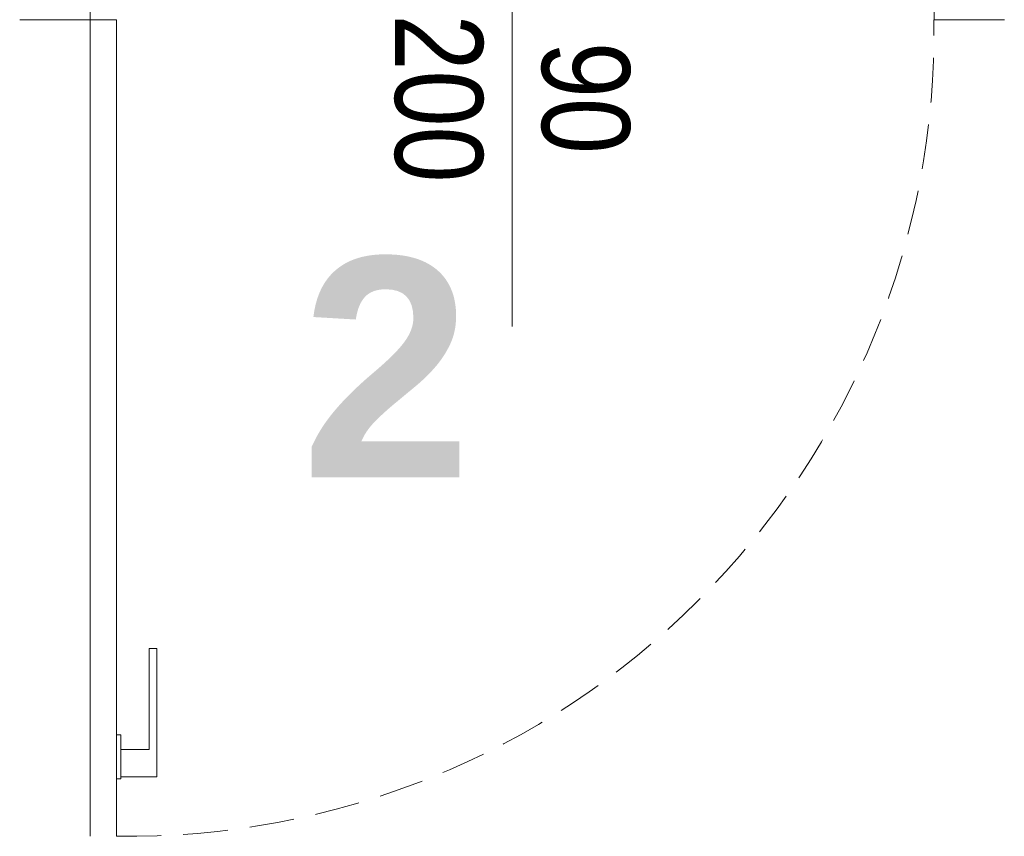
# Model space of a CAD drawing. Header units: millimetres. Extents: x -9038497 to 54128, y -10570064 to 59476.
# Tile 97 of 135: x 48260 to 48372, y 20398 to 20491. Entities that reach past the tile are written whole.
import ezdxf

# ---------------------------------------------------------------- set-up
doc = ezdxf.new("R2010")
doc.units = ezdxf.units.MM
doc.header["$LTSCALE"] = 0.8
doc.linetypes.add('DASHED2', pattern=[9.525, 6.35, -3.175])
for name, color, linetype, lineweight in [('0 proj_drzwi', 4, 'Continuous', 0), ('0 proj_okna', 4, 'Continuous', 0), ('0 proj_widok widok widok', 7, 'Continuous', 0)]:
    doc.layers.add(name, color=color, linetype=linetype, lineweight=lineweight)
doc.styles.add('WYMIAR-50', font='ARIALN.TTF', dxfattribs={"height": 10})

# ---------------------------------------------------------------- blocks, each defined once
blk = doc.blocks.new('klamm')
at = {"layer": '0 proj_okna', "lineweight": 0}
for p, q in [((-4005.72, 29787.61), (-4005.22, 29787.61)), ((-4005.72, 29787.61), (-4005.72, 29782.61)), ((-4005.22, 29787.61), (-4005.22, 29782.61)), ((-4009.82, 29787.38), (-4005.72, 29787.38)), ((-4009.82, 29787.38), (-4009.82, 29772.78)), ((-4008.97, 29784.26), (-4008.97, 29772.78)), ((-4008.97, 29784.26), (-4005.72, 29784.26)), ((-4005.72, 29782.61), (-4005.22, 29782.61)), ((-4009.82, 29772.78), (-4008.97, 29772.78))]:
    blk.add_line(p, q, dxfattribs=at)

msp = doc.modelspace()

# ---------------------------------------------------------------- linework, layer by layer
at = {"layer": '0 proj_drzwi', "lineweight": 0}
msp.add_line((48316.45, 20515.9), (48316.45, 20456.08), dxfattribs=at)
at = {"layer": '0 proj_drzwi'}
for p, q in [((48268.45, 20490.96), (48268.45, 20493.96)), ((48364.45, 20490.96), (48364.45, 20493.96)), ((48268.45, 20490.96), (48271.47, 20490.96)), ((48268.45, 20490.96), (48268.45, 20398.11)), ((48271.47, 20490.96), (48271.44, 20398.11))]:
    msp.add_line(p, q, dxfattribs=at)
at = {"layer": '0 proj_drzwi', "linetype": 'DASHED2', "lineweight": 0}
msp.add_arc((48272.91, 20489.64), 91.54, 269.0802, 0.8306, dxfattribs=at)
at = {"layer": '0 proj_okna', "lineweight": 0}
for p, q in [((48268.45, 20490.96), (48260.45, 20490.96)), ((48364.45, 20490.96), (48372.45, 20490.96))]:
    msp.add_line(p, q, dxfattribs=at)

# ---------------------------------------------------------------- block references
at = {"layer": '0 proj_okna', "lineweight": 0, "rotation": 180}
msp.add_blockref('klamm', (44266.22, 50192.24), dxfattribs=at)

# ---------------------------------------------------------------- texts
at = {"layer": '0 proj_okna', "lineweight": 0, "style": 'WYMIAR-50'}
for s, p in [('200', (48303.14, 20491.56)), ('90', (48319.85, 20488.44))]:
    msp.add_text(s, height=10, rotation=270, dxfattribs=at).set_placement(p)
at = {"layer": '0 proj_widok widok widok', "lineweight": 0, "insert": (48292.44, 20463.91), "char_height": 25, "attachment_point": 1, "style": 'WYMIAR-50'}
msp.add_mtext_dynamic_manual_height_columns('{\\fArial Unicode MS|b1|i0|c238|p34;2}', width=52.3465, gutter_width=50, heights=[0], dxfattribs=at)

doc.saveas('drawing.dxf')
